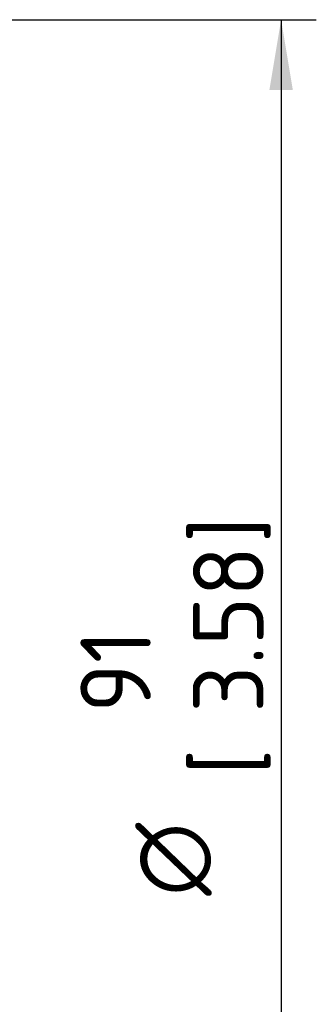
# Paper-space layout 'Invenitec-A4' of a CAD drawing. Header units: millimetres. Extents: x 0 to 296, y -84 to 208.
# Tile 7 of 8: x 206 to 221, y 100 to 148. Entities that reach past the tile are written whole.
import ezdxf
from ezdxf.enums import TextEntityAlignment as Align

# ---------------------------------------------------------------- set-up
doc = ezdxf.new("R2010")
doc.units = ezdxf.units.MM
doc.layers.add('Default', color=7, linetype='Continuous')
doc.styles.add('SEACAD_Solid_Edge_ISO', font='seiso.ttf')
doc.styles.add('SEACAD_Solid_Edge_ISO1_Symbols', font='semeci1.ttf')

# ---------------------------------------------------------------- blocks, each defined once
blk = doc.blocks.new('GDimGGroup1')
at = {"layer": 'Default', "linetype": 'Continuous'}
for points in [[(219.902, 144.968), (219.319, 148.468), (218.735, 144.968)], [(219.902, 83.718), (218.735, 83.718), (219.319, 80.218)]]:
    blk.add_hatch(color=7, dxfattribs=at).paths.add_polyline_path(points)
at = {"layer": 'Default', "color": 7, "linetype": 'Continuous'}
for p, q in [((181.624, 148.468), (221.069, 148.468)), ((219.319, 148.468), (219.319, 80.218)), ((181.624, 80.218), (221.069, 80.218))]:
    blk.add_line(p, q, dxfattribs=at)
for s, style, p in [(']', 'SEACAD_Solid_Edge_ISO', (214.944, 122.472)), ('3.58', 'SEACAD_Solid_Edge_ISO', (214.944, 114.04)), ('91', 'SEACAD_Solid_Edge_ISO', (209.344, 114.04)), ('[', 'SEACAD_Solid_Edge_ISO', (214.944, 110.938)), ('O', 'SEACAD_Solid_Edge_ISO1_Symbols', (212.144, 104.94))]:
    blk.add_text(s, height=3.5, rotation=90, dxfattribs=dict(at, style=style)).set_placement(p, align=Align.TOP_LEFT)

psp = doc.layouts.new('Invenitec-A4')

# ---------------------------------------------------------------- block references
at = {"layer": 'Default'}
psp.add_blockref('GDimGGroup1', (0, 0), dxfattribs=at)

doc.saveas('drawing.dxf')
